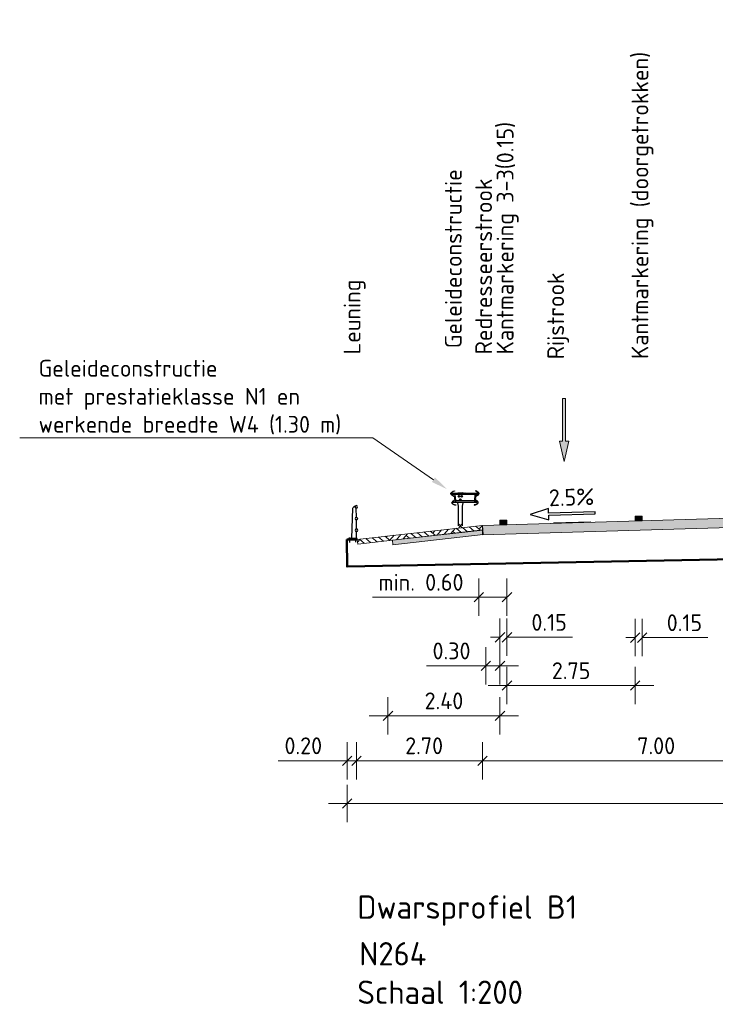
# Model space of a CAD drawing. Header units: metres. Extents: x 169741 to 171424, y 393147 to 407066.
# Tile 30 of 59: x 170646 to 170661, y 393330 to 393351. Entities that reach past the tile are written whole.
import ezdxf
from ezdxf import colors
from ezdxf.entities.mleader import LeaderData, LeaderLine
from ezdxf.enums import TextEntityAlignment as Align
from ezdxf.math import Vec2, Vec3

# ---------------------------------------------------------------- set-up
doc = ezdxf.new("R2010")
doc.units = ezdxf.units.M
doc.linetypes.add('CENTRE', pattern=[50, 31.25, -6.25, 6.25, -6.25])
doc.layers.get('0').update_dxf_attribs({"lineweight": 25})
doc.layers.get('Defpoints').update_dxf_attribs({"color": 211})
for name, color, linetype, lineweight in [('N-WE-BV-GELEIDECONSTRUCTIE_GELEIDERAIL-SD-100', 210, 'Continuous', 25), ('N-WE-BV-LEUNING-SD-100', 210, 'Continuous', 25), ('N-WE-GR-MAAIVELD-A-200', 92, 'Continuous', 18), ('N-WE-GW-MAAIVELD-GD', 90, 'Continuous', 18), ('N-WE-KW-KUNSTWERK_BRUG-GD', 170, 'Continuous', 50), ('N-WE-VH-VERHARDING-GD', 7, 'Continuous', 18), ('N-WE-VH-VERHARDING-V-200', 253, 'Continuous', 18), ('N-WE-VH-VERHARDING_HALFVERHARDING-GD', 252, 'Continuous', 18), ('N-WE-VH-VERKANTING-SD-200', 7, 'Continuous', 25), ('N-WE-VW-MARKERING-SD', 7, 'Continuous', 18), ('N-WE-VW-MARKERING_PIJL-S-200', 7, 'Continuous', 0), ('X-XX-AL-AANKLEDING-T18-200', 7, 'Continuous', 18), ('X-XX-AL-M-200', 7, 'Continuous', 18), ('X-XX-AL-T18-200', 1, 'Continuous', 18), ('X-XX-AL-VERWIJZING-T25-200', 7, 'Continuous', 25)]:
    doc.layers.add(name, color=color, linetype=linetype, lineweight=lineweight)
doc.layers.add('N-WE-VH-VERHARDING_HALFVERHARDING-V-200', color=7, linetype='Continuous', lineweight=18, true_color=0xd7aa8c)
doc.styles.add('NLCS-ISO', font='NLCS-ISO.ttf')
doc.styles.add('NLCS-ISO-M200-T18', font='NLCS-ISO.ttf', dxfattribs={"height": 0.36})
doc.styles.add('NLCS-ISO-M200-T25', font='NLCS-ISO.ttf', dxfattribs={"height": 0.5})
doc.styles.get("Standard").update_dxf_attribs({"font": 'NLCS-ISO.ttf'})
doc.dimstyles.new('NLCS-M200-T18-SCHRAP_L2_H1', dxfattribs={"dimscale": 0.2, "dimtxt": 2.5, "dimasz": 1.008, "dimexe": 2, "dimexo": 2, "dimgap": 0.7, "dimtad": 1, "dimzin": 0, "dimdsep": 46, "dimtxsty": 'NLCS-ISO-M200-T18', "dimblk": 'OBLIQUE', "dimcen": 2.5, "dimdle": 2, "dimclrd": 256, "dimclre": 256, "dimclrt": 256, "dimadec": 1, "dimazin": 0, "dimtfac": 1, "dimtdec": 3, "dimtofl": 0, "dimtmove": 0, "dimatfit": 3, "dimldrblk": 'OBLIQUE', "dimfxl": 2, "dimfxlon": 1, "dimtfillclr": 256, "dimtolj": 1, "dimtzin": 0, "dimlwd": -1, "dimlwe": -1, "dimarcsym": 0})

# ---------------------------------------------------------------- blocks, each defined once
blk = doc.blocks.new('_Oblique')
at = {"color": 0, "linetype": 'ByBlock', "lineweight": -2}
blk.add_line((-0.5, -0.5), (0.5, 0.5), dxfattribs=at)
blk = doc.blocks.new('*D282')
at = {"layer": 'Defpoints', "color": 0, "transparency": 16777216}
for p in [(170659.389, 393340.738), (170659.539, 393340.739), (170659.539, 393338.235)]:
    blk.add_point(p, dxfattribs=at)
at = {"layer": 'X-XX-AL-M-200', "transparency": 16777216}
for p, q in [((170659.389, 393338.635), (170659.389, 393337.835)), ((170659.539, 393338.635), (170659.539, 393337.835)), ((170659.389, 393338.235), (170659.187, 393338.235)), ((170659.539, 393338.235), (170660.942, 393338.235))]:
    blk.add_line(p, q, dxfattribs=at)
at = {"layer": 'X-XX-AL-M-200', "transparency": 16777216, "xscale": 0.2016, "yscale": 0.2016, "zscale": 0.2016}
blk.add_blockref('_Oblique', (170659.389, 393338.235), dxfattribs=at)
at = {"layer": 'X-XX-AL-M-200', "transparency": 16777216, "xscale": 0.2016, "yscale": 0.2016, "zscale": 0.2016, "rotation": 180}
blk.add_blockref('_Oblique', (170659.539, 393338.235), dxfattribs=at)
at = {"layer": 'X-XX-AL-M-200', "transparency": 16777216, "insert": (170660.442, 393338.555), "char_height": 0.36, "attachment_point": 5, "style": 'NLCS-ISO-M200-T18'}
blk.add_mtext('\\A1;0.15', dxfattribs=at)
blk = doc.blocks.new('*D283')
at = {"layer": 'Defpoints', "color": 0, "transparency": 16777216}
for p in [(170656.489, 393340.652), (170656.639, 393340.652), (170656.639, 393338.242)]:
    blk.add_point(p, dxfattribs=at)
at = {"layer": 'X-XX-AL-M-200', "transparency": 16777216}
for p, q in [((170656.489, 393338.642), (170656.489, 393337.842)), ((170656.639, 393338.642), (170656.639, 393337.842)), ((170656.489, 393338.242), (170656.287, 393338.242)), ((170656.639, 393338.242), (170658.042, 393338.242))]:
    blk.add_line(p, q, dxfattribs=at)
at = {"layer": 'X-XX-AL-M-200', "transparency": 16777216, "xscale": 0.2016, "yscale": 0.2016, "zscale": 0.2016}
blk.add_blockref('_Oblique', (170656.489, 393338.242), dxfattribs=at)
at = {"layer": 'X-XX-AL-M-200', "transparency": 16777216, "xscale": 0.2016, "yscale": 0.2016, "zscale": 0.2016, "rotation": 180}
blk.add_blockref('_Oblique', (170656.639, 393338.242), dxfattribs=at)
at = {"layer": 'X-XX-AL-M-200', "transparency": 16777216, "insert": (170657.542, 393338.562), "char_height": 0.36, "attachment_point": 5, "style": 'NLCS-ISO-M200-T18'}
blk.add_mtext('\\A1;0.15', dxfattribs=at)
blk = doc.blocks.new('*D284')
at = {"layer": 'Defpoints', "color": 0, "transparency": 16777216}
for p in [(170663.113, 393340.843), (170656.114, 393340.641), (170656.114, 393335.598)]:
    blk.add_point(p, dxfattribs=at)
at = {"layer": 'X-XX-AL-M-200', "transparency": 16777216}
for p, q in [((170656.114, 393335.998), (170656.114, 393335.198)), ((170663.113, 393335.998), (170663.113, 393335.198)), ((170663.513, 393335.598), (170655.714, 393335.598))]:
    blk.add_line(p, q, dxfattribs=at)
at = {"layer": 'X-XX-AL-M-200', "transparency": 16777216, "xscale": 0.2016, "yscale": 0.2016, "zscale": 0.2016, "rotation": 180}
blk.add_blockref('_Oblique', (170656.114, 393335.598), dxfattribs=at)
at = {"layer": 'X-XX-AL-M-200', "transparency": 16777216, "xscale": 0.2016, "yscale": 0.2016, "zscale": 0.2016}
blk.add_blockref('_Oblique', (170663.113, 393335.598), dxfattribs=at)
at = {"layer": 'X-XX-AL-M-200', "transparency": 16777216, "insert": (170659.838, 393335.918), "char_height": 0.36, "attachment_point": 5, "style": 'NLCS-ISO-M200-T18'}
blk.add_mtext('\\A1;7.00', dxfattribs=at)
blk = doc.blocks.new('*D286')
at = {"layer": 'Defpoints', "color": 0, "transparency": 16777216}
for p in [(170656.639, 393340.652), (170659.389, 393340.738), (170656.639, 393337.207)]:
    blk.add_point(p, dxfattribs=at)
at = {"layer": 'X-XX-AL-M-200', "transparency": 16777216}
for p, q in [((170656.639, 393337.607), (170656.639, 393336.807)), ((170659.389, 393337.607), (170659.389, 393336.807)), ((170659.789, 393337.207), (170656.239, 393337.207))]:
    blk.add_line(p, q, dxfattribs=at)
at = {"layer": 'X-XX-AL-M-200', "transparency": 16777216, "xscale": 0.2016, "yscale": 0.2016, "zscale": 0.2016, "rotation": 180}
blk.add_blockref('_Oblique', (170656.639, 393337.207), dxfattribs=at)
at = {"layer": 'X-XX-AL-M-200', "transparency": 16777216, "xscale": 0.2016, "yscale": 0.2016, "zscale": 0.2016}
blk.add_blockref('_Oblique', (170659.389, 393337.207), dxfattribs=at)
at = {"layer": 'X-XX-AL-M-200', "transparency": 16777216, "insert": (170658.014, 393337.527), "char_height": 0.36, "attachment_point": 5, "style": 'NLCS-ISO-M200-T18'}
blk.add_mtext('\\A1;2.75', dxfattribs=at)
blk = doc.blocks.new('*D287')
at = {"layer": 'Defpoints', "color": 0, "transparency": 16777216}
for p in [(170656.188, 393340.643), (170656.489, 393340.652), (170656.188, 393337.631)]:
    blk.add_point(p, dxfattribs=at)
at = {"layer": 'X-XX-AL-M-200', "transparency": 16777216}
for p, q in [((170656.188, 393338.031), (170656.188, 393337.231)), ((170656.489, 393338.031), (170656.489, 393337.231)), ((170656.188, 393337.631), (170654.914, 393337.631)), ((170656.889, 393337.631), (170656.188, 393337.631))]:
    blk.add_line(p, q, dxfattribs=at)
at = {"layer": 'X-XX-AL-M-200', "transparency": 16777216, "xscale": 0.2016, "yscale": 0.2016, "zscale": 0.2016, "rotation": 180}
blk.add_blockref('_Oblique', (170656.188, 393337.631), dxfattribs=at)
at = {"layer": 'X-XX-AL-M-200', "transparency": 16777216, "xscale": 0.2016, "yscale": 0.2016, "zscale": 0.2016}
blk.add_blockref('_Oblique', (170656.489, 393337.631), dxfattribs=at)
at = {"layer": 'X-XX-AL-M-200', "transparency": 16777216, "insert": (170655.45, 393337.951), "char_height": 0.36, "attachment_point": 5, "style": 'NLCS-ISO-M200-T18'}
blk.add_mtext('\\A1;0.30', dxfattribs=at)
blk = doc.blocks.new('*U69')
blk.add_hatch(color=256).paths.add_polyline_path([(-0.0675, 0.2925), (-0.0225, 0.2925), (-0.0225, 0.9), (0.0225, 0.9), (0.0225, 0.2925), (0.0675, 0.2925), (0, 0)])
blk.add_lwpolyline([(-0.0675, 0.2925), (-0.0225, 0.2925), (-0.0225, 0.9), (0.0225, 0.9), (0.0225, 0.2925), (0.0675, 0.2925), (0, 0)], close=True)
blk = doc.blocks.new('SVH-VERKANTING_DYN-SOD')
at = {"flags": 128}
blk.add_lwpolyline([(2.5, 1.1), (-2.5, 1.1), (-2.5, 1.6), (-4.5, 1), (-2.5, 0.4), (-2.5, 0.9), (2.5, 0.9)], close=True, dxfattribs=at)
at = {"layer": 'Defpoints', "flags": 128}
blk.add_lwpolyline([(2, 0), (-2, 0)], dxfattribs=at)
at = {"style": 'NLCS-ISO'}
blk.add_attdef('HELLING', text='', height=1.8, dxfattribs=at).set_placement((0, 1.3), align=Align.BOTTOM_CENTER)
blk = doc.blocks.new('markering_015')
blk.add_hatch(color=256).paths.add_polyline_path([(0.075, 0), (0.075, 0.02), (-0.075, 0.02), (-0.075, 0)])
blk.add_lwpolyline([(0.075, 0), (0.075, 0.02), (-0.075, 0.02), (-0.075, 0)], close=True)
blk = doc.blocks.new('*D112')
at = {"layer": 'Defpoints', "color": 0, "transparency": 16777216}
for p in [(170656.489, 393340.652), (170654.088, 393339.514), (170654.088, 393336.561)]:
    blk.add_point(p, dxfattribs=at)
at = {"layer": 'X-XX-AL-M-200', "transparency": 16777216}
for p, q in [((170654.088, 393336.961), (170654.088, 393336.161)), ((170656.489, 393336.961), (170656.489, 393336.161)), ((170656.889, 393336.561), (170653.688, 393336.561))]:
    blk.add_line(p, q, dxfattribs=at)
at = {"layer": 'X-XX-AL-M-200', "transparency": 16777216, "xscale": 0.2016, "yscale": 0.2016, "zscale": 0.2016, "rotation": 180}
blk.add_blockref('_Oblique', (170654.088, 393336.561), dxfattribs=at)
at = {"layer": 'X-XX-AL-M-200', "transparency": 16777216, "xscale": 0.2016, "yscale": 0.2016, "zscale": 0.2016}
blk.add_blockref('_Oblique', (170656.489, 393336.561), dxfattribs=at)
at = {"layer": 'X-XX-AL-M-200', "transparency": 16777216, "insert": (170655.288, 393336.881), "char_height": 0.36, "attachment_point": 5, "style": 'NLCS-ISO-M200-T18'}
blk.add_mtext('\\A1;2.40', dxfattribs=at)
blk = doc.blocks.new('*D113')
at = {"layer": 'Defpoints', "color": 0, "transparency": 16777216}
for p in [(170656.114, 393340.641), (170653.412, 393340.358), (170653.412, 393335.598)]:
    blk.add_point(p, dxfattribs=at)
at = {"layer": 'X-XX-AL-M-200', "transparency": 16777216}
for p, q in [((170653.412, 393335.998), (170653.412, 393335.198)), ((170656.114, 393335.998), (170656.114, 393335.198)), ((170656.514, 393335.598), (170653.012, 393335.598))]:
    blk.add_line(p, q, dxfattribs=at)
at = {"layer": 'X-XX-AL-M-200', "transparency": 16777216, "xscale": 0.2016, "yscale": 0.2016, "zscale": 0.2016, "rotation": 180}
blk.add_blockref('_Oblique', (170653.412, 393335.598), dxfattribs=at)
at = {"layer": 'X-XX-AL-M-200', "transparency": 16777216, "xscale": 0.2016, "yscale": 0.2016, "zscale": 0.2016}
blk.add_blockref('_Oblique', (170656.114, 393335.598), dxfattribs=at)
at = {"layer": 'X-XX-AL-M-200', "transparency": 16777216, "insert": (170654.863, 393335.918), "char_height": 0.36, "attachment_point": 5, "style": 'NLCS-ISO-M200-T18'}
blk.add_mtext('\\A1;2.70', dxfattribs=at)
blk = doc.blocks.new('*D118')
at = {"layer": 'Defpoints', "color": 0, "transparency": 16777216}
for p in [(170653.412, 393340.358), (170653.213, 393340.337), (170653.213, 393335.598)]:
    blk.add_point(p, dxfattribs=at)
at = {"layer": 'X-XX-AL-M-200', "transparency": 16777216}
for p, q in [((170653.213, 393335.998), (170653.213, 393335.198)), ((170653.412, 393335.998), (170653.412, 393335.198)), ((170653.213, 393335.598), (170651.737, 393335.598)), ((170653.412, 393335.598), (170653.614, 393335.598))]:
    blk.add_line(p, q, dxfattribs=at)
at = {"layer": 'X-XX-AL-M-200', "transparency": 16777216, "xscale": 0.2016, "yscale": 0.2016, "zscale": 0.2016}
blk.add_blockref('_Oblique', (170653.213, 393335.598), dxfattribs=at)
at = {"layer": 'X-XX-AL-M-200', "transparency": 16777216, "xscale": 0.2016, "yscale": 0.2016, "zscale": 0.2016, "rotation": 180}
blk.add_blockref('_Oblique', (170653.412, 393335.598), dxfattribs=at)
at = {"layer": 'X-XX-AL-M-200', "transparency": 16777216, "insert": (170652.273, 393335.918), "char_height": 0.36, "attachment_point": 5, "style": 'NLCS-ISO-M200-T18'}
blk.add_mtext('\\A1;0.20', dxfattribs=at)
blk = doc.blocks.new('SBV-LEUNING_3REG0900-DMM')
at = {"linetype": 'Continuous'}
for p, q in [((149, 892), (150, 892)), ((128, 650), (128, 843)), ((228, 196), (200, 844)), ((128, 400), (128, 593)), ((128, 196), (128, 343)), ((144, 121), (144, 213)), ((268, 114), (268, 217)), ((114, 176), (114, 196)), ((114, 196), (298, 196)), ((114, 176), (298, 176)), ((298, 176), (298, 196))]:
    blk.add_line(p, q, dxfattribs=at)
for centre, radius in [((128, 872), 28.5), ((128, 872), 25.5), ((128, 622), 28.5), ((128, 622), 25.6), ((128, 372), 28.5), ((128, 372), 25.5)]:
    blk.add_circle(centre, radius, dxfattribs=at)
blk.add_arc((150, 842), 50, 2.4923, 90, dxfattribs=at)
blk = doc.blocks.new('SBV-GC_GLR_AB_060_EZ_LINKS-D')
at = {"linetype": 'CENTRE'}
blk.add_line((-167, 700), (-58, 700), dxfattribs=at)
for p, q in [((-30, 636), (-30, 642)), ((-30, 627), (-30, 633)), ((30, 636), (30, 642)), ((30, 627), (30, 633)), ((108, 700), (100, 700)), ((298, 538), (-98, 538)), ((-36, 630), (-42, 630)), ((-33, 630), (-27, 630)), ((-30, 624), (-30, 618)), ((-24, 630), (-18, 630)), ((-6, 560), (-12, 560)), ((-3, 560), (3, 560)), ((0, 566), (0, 572)), ((0, 557), (0, 563)), ((0, 554), (0, 548)), ((6, 560), (12, 560)), ((27, 630), (33, 630)), ((30, 624), (30, 618)), ((36, 630), (42, 630)), ((42, 630), (36, 630))]:
    blk.add_line(p, q)
at = {"linetype": 'Continuous'}
for p, q in [((-30, 636), (-30, 642)), ((-30, 627), (-30, 633)), ((30, 636), (30, 642)), ((30, 627), (30, 633)), ((-127, 601), (-126, 589)), ((-124, 595), (-116, 596)), ((-42, 630), (-36, 630)), ((-36, 630), (-42, 630)), ((-33, 630), (-27, 630)), ((-30, 624), (-30, 618)), ((-6, 560), (-12, 560)), ((-3, 560), (3, 560)), ((0, 566), (0, 572)), ((0, 557), (0, 563)), ((0, 554), (0, 548)), ((6, 560), (12, 560)), ((24, 630), (18, 630)), ((27, 630), (33, 630)), ((30, 624), (30, 618)), ((36, 630), (42, 630)), ((325, 595), (317, 596)), ((327, 601), (326, 588))]:
    blk.add_line(p, q, dxfattribs=at)
for points in [[(-95, 445), (-121, 446), (-166, 471, -0.514108), (-171, 515), (-120, 561, 0.239861), (-112, 581), (-115, 611, 0.239861), (-127, 630), (-187, 664, -0.514108), (-191, 708), (-152, 742), (-127, 749), (-126, 746), (-150, 739), (-189, 706, 0.514108), (-185, 667), (-125, 632, -0.239861), (-112, 612), (-109, 582, -0.239861), (-118, 559), (-169, 513, 0.514108), (-165, 474), (-120, 449), (-95, 448)], [(296, 444), (322, 445), (367, 471, 0.514108), (372, 515), (320, 561, -0.239861), (312, 581), (315, 611, -0.239861), (327, 629), (387, 664, 0.514108), (390, 708), (351, 742), (326, 748), (325, 745), (350, 739), (388, 706, -0.514108), (385, 667), (325, 632, 0.239861), (312, 611), (309, 581, 0.239861), (318, 558), (370, 512, -0.514108), (366, 474), (321, 448), (296, 447)]]:
    blk.add_lwpolyline(points, format="xyb", close=True)
for points in [[(390, 700), (387, 668), (-187, 668), (-190, 700)], [(-155, 509), (-155, 506), (355, 506), (355, 509)]]:
    blk.add_lwpolyline(points, close=True)
for points in [[(-112, 668, -0.414214), (-115, 665), (-101, 541, -0.414214), (-98, 538), (-125, 509)], [(312, 668, 0.414214), (315, 665), (301, 541, 0.445229), (298, 538), (325, 509)]]:
    blk.add_lwpolyline(points, format="xyb")
for points in [[(-53, 700), (-53, 710), (52, 710), (52, 700)], [(-38, -1), (-38, 0), (-38, 420), (-53, 490), (-53, 509)], [(52, 509), (52, 490), (38, 420), (38, 0), (38, -1)]]:
    blk.add_lwpolyline(points, dxfattribs=at)
for points in [[(-37, 642), (-44, 630), (-37, 618), (-23, 618), (-16, 630), (-23, 642)], [(23, 642), (16, 630), (23, 618), (37, 618), (44, 630), (37, 642)], [(-115, 612), (-112, 580), (-115, 580), (-118, 612)], [(-7, 572), (-14, 560), (-7, 548), (7, 548), (14, 560), (7, 572)], [(315, 612), (312, 580), (315, 580), (318, 611)]]:
    blk.add_lwpolyline(points, close=True, dxfattribs=at)
for points in [[(-118, 608), (-126, 607, 0.335562), (-124, 595, 0.335562), (-123, 583), (-115, 584), (-118, 608)], [(318, 607), (326, 607, -0.335562), (325, 595, -0.335562), (323, 583), (315, 584), (318, 607)]]:
    blk.add_lwpolyline(points, format="xyb", dxfattribs=at)
for centre, radius in [((-30, 630), 16), ((-30, 630), 9), ((30, 630), 16), ((30, 630), 9), ((0, 560), 16), ((0, 560), 9)]:
    blk.add_circle(centre, radius, dxfattribs=at)
at = {"layer": 'Defpoints'}
for p, q in [((-33, 33), (33, -33)), ((-33, -33), (33, 33))]:
    blk.add_line(p, q, dxfattribs=at)
for points in [[(-200, 688), (-200, 710)], [(400, 688), (400, 710)]]:
    blk.add_lwpolyline(points, dxfattribs=at)
at = {"flags": 1}
for tag, p in [('LEFTPOINT', (-200, 688)), ('RIGHTPOINT', (400, 688))]:
    blk.add_attdef(tag, p, '', height=2.5, dxfattribs=at)
blk = doc.blocks.new('*D119')
at = {"layer": 'Defpoints', "color": 0, "transparency": 16777216}
for p in [(170656.038, 393341.32), (170656.639, 393340.752), (170656.639, 393339.101)]:
    blk.add_point(p, dxfattribs=at)
at = {"layer": 'X-XX-AL-M-200', "transparency": 16777216}
for p, q in [((170656.038, 393339.501), (170656.038, 393338.701)), ((170656.639, 393339.501), (170656.639, 393338.701)), ((170656.038, 393339.101), (170653.756, 393339.101)), ((170656.639, 393339.101), (170655.638, 393339.101))]:
    blk.add_line(p, q, dxfattribs=at)
at = {"layer": 'X-XX-AL-M-200', "transparency": 16777216, "xscale": 0.2016, "yscale": 0.2016, "zscale": 0.2016, "rotation": 180}
blk.add_blockref('_Oblique', (170656.038, 393339.101), dxfattribs=at)
at = {"layer": 'X-XX-AL-M-200', "transparency": 16777216, "xscale": 0.2016, "yscale": 0.2016, "zscale": 0.2016}
blk.add_blockref('_Oblique', (170656.639, 393339.101), dxfattribs=at)
at = {"layer": 'X-XX-AL-M-200', "transparency": 16777216, "insert": (170654.796, 393339.421), "char_height": 0.36, "attachment_point": 5, "style": 'NLCS-ISO-M200-T18'}
blk.add_mtext('\\A1;min. 0.60', dxfattribs=at)
blk = doc.blocks.new('*D120')
at = {"layer": 'Defpoints', "color": 0, "transparency": 16777216}
for p in [(170672.087, 393340.617), (170653.213, 393339.757), (170672.087, 393334.681)]:
    blk.add_point(p, dxfattribs=at)
at = {"layer": 'X-XX-AL-M-200', "transparency": 16777216}
for p, q in [((170653.213, 393335.081), (170653.213, 393334.281)), ((170672.087, 393335.081), (170672.087, 393334.281)), ((170652.813, 393334.681), (170672.487, 393334.681))]:
    blk.add_line(p, q, dxfattribs=at)
at = {"layer": 'X-XX-AL-M-200', "transparency": 16777216, "xscale": 0.2016, "yscale": 0.2016, "zscale": 0.2016, "rotation": 180}
blk.add_blockref('_Oblique', (170653.213, 393334.681), dxfattribs=at)
at = {"layer": 'X-XX-AL-M-200', "transparency": 16777216, "xscale": 0.2016, "yscale": 0.2016, "zscale": 0.2016}
blk.add_blockref('_Oblique', (170672.087, 393334.681), dxfattribs=at)
at = {"layer": 'X-XX-AL-M-200', "transparency": 16777216, "insert": (170662.65, 393335.001), "char_height": 0.36, "attachment_point": 5, "style": 'NLCS-ISO-M200-T18'}
blk.add_mtext('\\A1;18.87', dxfattribs=at)

msp = doc.modelspace()

# ---------------------------------------------------------------- hatches: boundary and pattern name
at = {"layer": 'N-WE-GR-MAAIVELD-A-200'}
h = msp.add_hatch(dxfattribs=at)
h.set_pattern_fill('AGR-MAAIVELD-SO', color=256, scale=0.1, angle=4.9765, pattern_type=2)
h.set_pattern_definition([(49.97649804, (34181.5739, -13541.3401), (-0.5414889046, 0.4547417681), []), (49.97649804, (34181.4966, -13541.2752), (-0.0867471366, 0.9962306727), [0.707107, -0.707107]), (49.97649804, (34181.4192, -13541.2102), (-0.0867471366, 0.9962306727), [0.707107, -0.707107]), (49.97649804, (34181.3408, -13541.1443), (-0.0867471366, 0.9962306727), [0.707107, -0.707107]), (49.97649804, (34181.2645, -13541.0803), (-0.0867471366, 0.9962306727), [0.707107, -0.707107]), (49.97649804, (34181.18715, -13541.0153), (-0.0867471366, 0.9962306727), [0.707107, -0.707107]), (49.97649804, (34181.1098, -13540.95035), (-0.0867471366, 0.9962306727), [0.707107, -0.707107]), (319.97649804, (34181.5739, -13541.3401), (0.4547417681, 0.5414889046), []), (319.97649804, (34181.6389, -13541.2628), (0.9962306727, 0.0867471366), [0.707107, -0.707107]), (319.97649804, (34181.70385, -13541.1854), (0.9962306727, 0.0867471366), [0.707107, -0.707107]), (319.97649804, (34181.7697, -13541.107), (0.9962306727, 0.0867471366), [0.707107, -0.707107]), (319.97649804, (34181.8338, -13541.0307), (0.9962306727, 0.0867471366), [0.707107, -0.707107]), (319.97649804, (34181.89874, -13540.95335), (0.9962306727, 0.0867471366), [0.707107, -0.707107]), (319.97649804, (34181.9637, -13540.876), (0.9962306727, 0.0867471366), [0.707107, -0.707107])])
h.paths.add_polyline_path([(170656.114, 393340.641), (170653.43, 393340.339), (170653.439, 393340.24), (170656.123, 393340.542)])
at = {"layer": 'N-WE-VH-VERHARDING-V-200'}
msp.add_hatch(color=256, dxfattribs=at).paths.add_polyline_path([(170663.113, 393340.843), (170656.114, 393340.641), (170656.115, 393340.441), (170663.114, 393340.643)])
at = {"layer": 'N-WE-VH-VERHARDING_HALFVERHARDING-V-200'}
msp.add_hatch(color=256, dxfattribs=at).paths.add_polyline_path([(170656.123, 393340.541), (170654.184, 393340.324), (170654.193, 393340.224), (170656.131, 393340.442)])

# ---------------------------------------------------------------- linework, layer by layer
at = {"layer": 'N-WE-GW-MAAIVELD-GD', "flags": 128}
msp.add_lwpolyline([(170653.439, 393340.24), (170653.43, 393340.339), (170656.114, 393340.641), (170656.123, 393340.542)], close=True, dxfattribs=at)
at = {"layer": 'N-WE-KW-KUNSTWERK_BRUG-GD', "flags": 128}
for points in [[(170672.087, 393340.617), (170672.087, 393340.117), (170653.213, 393339.757), (170653.207, 393340.337)], [(170653.207, 393340.337), (170653.43, 393340.339)]]:
    msp.add_lwpolyline(points, dxfattribs=at)
at = {"layer": 'N-WE-VH-VERHARDING-GD', "flags": 128}
msp.add_lwpolyline([(170663.113, 393340.843), (170656.114, 393340.641), (170656.115, 393340.441), (170656.115, 393340.441), (170663.114, 393340.643)], close=True, dxfattribs=at)
at = {"layer": 'N-WE-VH-VERHARDING_HALFVERHARDING-GD'}
msp.add_lwpolyline([(170656.123, 393340.541), (170654.184, 393340.324), (170654.193, 393340.224), (170656.131, 393340.442)], close=True, dxfattribs=at)

# ---------------------------------------------------------------- block references
at = {"layer": 'N-WE-BV-GELEIDECONSTRUCTIE_GELEIDERAIL-SD-100', "xscale": 0.001, "yscale": 0.001, "zscale": 0.001, "rotation": 0.2214620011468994}
msp.add_blockref('SBV-GC_GLR_AB_060_EZ_LINKS-D', (170655.641, 393340.631), dxfattribs=at)
at = {"layer": 'N-WE-BV-LEUNING-SD-100', "xscale": -0.001, "yscale": 0.001, "zscale": 0.001, "rotation": 0.2214620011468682}
msp.add_blockref('SBV-LEUNING_3REG0900-DMM', (170653.541, 393340.163), dxfattribs=at)
at = {"layer": 'N-WE-VH-VERKANTING-SD-200', "xscale": 0.2, "yscale": 0.2, "zscale": 0.2, "rotation": 1.653558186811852}
msp.add_blockref('SVH-VERKANTING_DYN-SOD', (170658.038, 393340.696), dxfattribs=at).add_auto_attribs({'HELLING': '2.5%'})
at = {"layer": 'N-WE-VW-MARKERING-SD', "yscale": 5, "rotation": 0.2214620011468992}
for p in [(170659.464, 393340.738), (170656.564, 393340.652)]:
    msp.add_blockref('markering_015', p, dxfattribs=at)
at = {"layer": 'N-WE-VW-MARKERING_PIJL-S-200', "xscale": 1.5, "yscale": 1.5, "zscale": 1.5}
msp.add_blockref('*U69', (170657.863, 393342.008), dxfattribs=at)

# ---------------------------------------------------------------- texts
at = {"layer": 'X-XX-AL-AANKLEDING-T18-200', "style": 'NLCS-ISO-M200-T18'}
for s, p in [('Kantmarkering (doorgetrokken)', (170659.669, 393344.206)), ('Kantmarkering 3-3(0.15)', (170656.779, 393344.304)), ('Geleideconstructie', (170655.669, 393344.436)), ('Redresseerstrook', (170656.319, 393344.304)), ('Rijstrook', (170657.863, 393344.2)), ('Leuning', (170653.499, 393344.304))]:
    msp.add_text(s, height=0.36, rotation=90, dxfattribs=at).set_placement(p)
at = {"layer": 'X-XX-AL-VERWIJZING-T25-200', "style": 'NLCS-ISO-M200-T25'}
for s, p in [('Dwarsprofiel B1', (170653.432, 393332.212)), ('N264', (170653.473, 393331.212)), ('Schaal 1:200  ', (170653.432, 393330.388))]:
    msp.add_text(s, height=0.5, dxfattribs=at).set_placement(p)

# ---------------------------------------------------------------- dimensions: what is measured, and where the dimension line sits
at = {"layer": 'X-XX-AL-M-200'}
dim = msp.add_linear_dim(base=(170656.639, 393339.101), p1=(170656.038, 393341.32), p2=(170656.639, 393340.752), text='min. 0.60', dimstyle='NLCS-M200-T18-SCHRAP_L2_H1', dxfattribs=at)
dim.commit()
dim.dimension.update_dxf_attribs({"geometry": '*D119', "text_midpoint": (170654.796, 393339.101), "dimtype": 160})
for base, p1, p2, picture, middle in [((170656.114, 393335.598), (170663.113, 393340.843), (170656.114, 393340.641), '*D284', (170659.838, 393335.598)), ((170653.412, 393335.598), (170656.114, 393340.641), (170653.412, 393340.358), '*D113', (170654.863, 393335.598)), ((170656.188, 393337.631), (170656.489, 393340.652), (170656.188, 393340.643), '*D287', (170655.45, 393337.631)), ((170656.639, 393338.242), (170656.489, 393340.652), (170656.639, 393340.652), '*D283', (170657.542, 393338.242)), ((170659.539, 393338.235), (170659.389, 393340.738), (170659.539, 393340.739), '*D282', (170660.442, 393338.235))]:
    dim = msp.add_linear_dim(base=base, p1=p1, p2=p2, dimstyle='NLCS-M200-T18-SCHRAP_L2_H1', dxfattribs=at)
    dim.commit()
    dim.dimension.update_dxf_attribs({"geometry": picture, "text_midpoint": middle, "dimtype": 160})
for base, p1, p2, picture, middle in [((170672.087, 393334.681), (170653.213, 393339.757), (170672.087, 393340.617), '*D120', (170662.65, 393335.001)), ((170656.639, 393337.207), (170659.389, 393340.738), (170656.639, 393340.652), '*D286', (170658.014, 393337.527)), ((170653.213, 393335.598), (170653.412, 393340.358), (170653.213, 393340.337), '*D118', (170652.273, 393335.918))]:
    dim = msp.add_linear_dim(base=base, p1=p1, p2=p2, dimstyle='NLCS-M200-T18-SCHRAP_L2_H1', dxfattribs=at)
    dim.commit()
    dim.dimension.update_dxf_attribs({"geometry": picture, "text_midpoint": middle})
dim = msp.add_linear_dim(base=(170654.088, 393336.561), p1=(170656.489, 393340.652), p2=(170654.088, 393339.514), angle=180, dimstyle='NLCS-M200-T18-SCHRAP_L2_H1', dxfattribs=at)
dim.commit()
dim.dimension.update_dxf_attribs({"geometry": '*D112', "text_midpoint": (170655.288, 393336.881)})

# ---------------------------------------------------------------- leaders
at = {"layer": 'X-XX-AL-T18-200'}
ml = msp.add_multileader_mtext('Standard', dxfattribs=at)
ml.set_content('Geleideconstructie\\Pmet prestatieklasse N1 en\\Pwerkende breedte W4 (1.30 m)', color=256, style='NLCS-ISO-M200-T18')
ml.set_leader_properties(color=256, linetype='ByLayer', lineweight=-1)
ml.build(insert=Vec2(0, 0))
ml.multileader.update_dxf_attribs({"text_left_attachment_type": 5, "text_right_attachment_type": 5, "dogleg_length": 0.36, "arrow_head_size": 0.36})
ctx = ml.context
ctx.base_point, ctx.char_height, ctx.arrow_head_size, ctx.landing_gap_size, ctx.plane_origin = Vec3(170646.42, 393342.518), 0.36, 0.36, 0.18, Vec3(170654.686, 393340.703)
ctx.left_attachment, ctx.right_attachment = 5, 5
notes = []
notes.append((ctx, [(0, (1, 1, 0), (170653.764, 393342.518), (-1, 0), 0.36, [(0, [(170655.359, 393341.413)], 0, [])])]))
ctx.mtext.insert, ctx.mtext.flow_direction = Vec3(170646.6, 393344.186), 5
for ctx, leaders in notes:
    for number, flags, end, landing, length, lines in leaders:
        leader = LeaderData()
        leader.index, (leader.has_last_leader_line, leader.has_dogleg_vector, leader.attachment_direction) = number, flags
        leader.last_leader_point, leader.dogleg_vector, leader.dogleg_length = Vec3(end), Vec3(landing), length
        for number, points, colour, breaks in lines:
            line = LeaderLine()
            line.index, line.vertices, line.color, line.breaks = number, Vec3.list(points), colors.encode_raw_color(colour), breaks
            leader.lines.append(line)
        ctx.leaders.append(leader)

doc.saveas('drawing.dxf')
